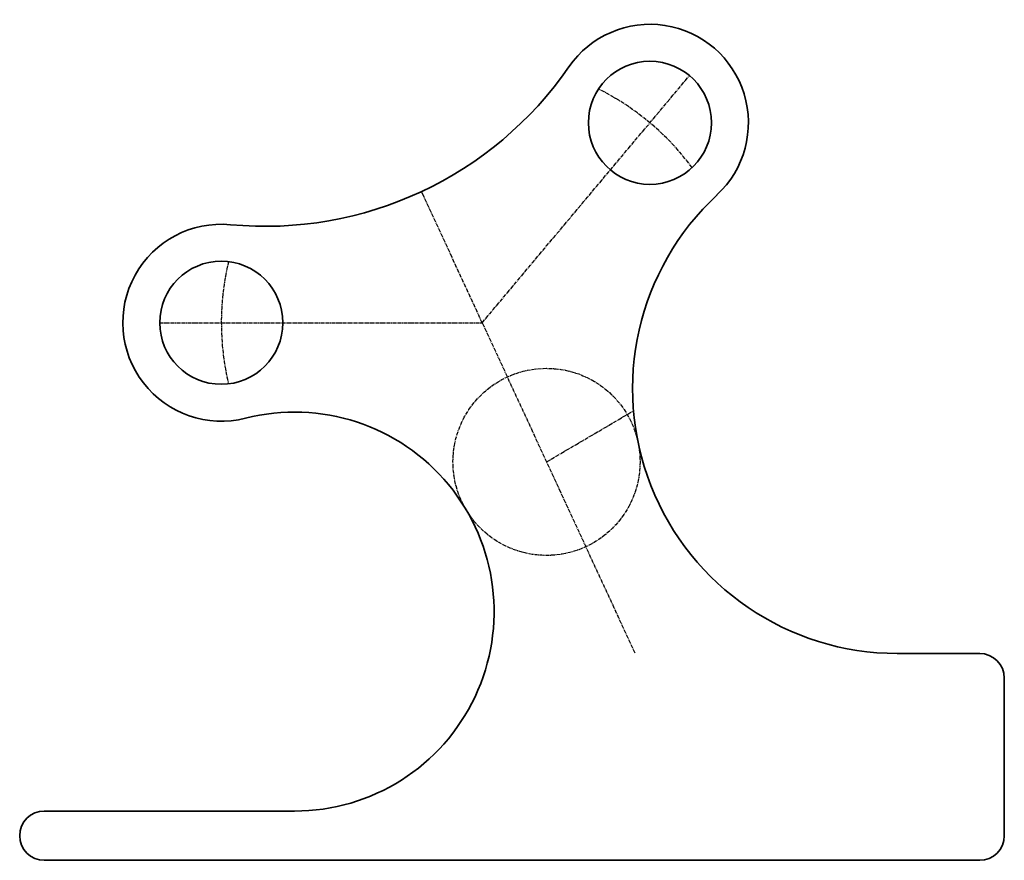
# Model space of a CAD drawing. Header units: inches. Extents: x -47 to 153, y -101 to 69.
import ezdxf

# ---------------------------------------------------------------- set-up
doc = ezdxf.new("R2010")
doc.units = ezdxf.units.IN
doc.header["$MEASUREMENT"] = 0
doc.linetypes.add('CENTER2', pattern=[1.125, 0.75, -0.125, 0.125, -0.125])
doc.layers.add('axe', color=22, linetype='CENTER2')
doc.layers.add('contour', color=255, linetype='Continuous', lineweight=35)
doc.layers.add('cotation', color=70, linetype='Continuous', lineweight=35)

# ---------------------------------------------------------------- blocks, each defined once
blk = doc.blocks.new('a')
at = {"layer": 'axe'}
for p, q in [((0, 0), (42.1, 50.18)), ((0, 0), (-12.32, 26.65)), ((-65.5, 0), (0, 0)), ((0, 0), (31.05, -67.17)), ((13.06, -28.26), (30.72, -17.89))]:
    blk.add_line(p, q, dxfattribs=at)
blk.add_circle((13.06, -28.26), 19, dxfattribs=at)
for start, end in [(36.4544, 63.5437), (166.4553, 193.5447)]:
    blk.add_arc((0, 0), 53, start, end, dxfattribs=at)
at = {"layer": 'contour'}
for p, q in [((84.29, -67.17), (101.05, -67.17)), ((106.05, -72.17), (106.05, -104.17)), ((-88.95, -99.17), (-38.11, -99.17)), ((-88.95, -109.17), (101.05, -109.17))]:
    blk.add_line(p, q, dxfattribs=at)
for centre in [(34.07, 40.6), (-53, 0)]:
    blk.add_circle(centre, 12.5, dxfattribs=at)
for centre, radius, start, end in [((34.07, 40.6), 20, 312.9128, 145.3725), ((-44.1, 94.58), 75, 264.6266, 325.3725), ((84.29, -13.42), 53.75, 132.9128, 270), ((-53, 0), 20, 84.6266, 284.2466), ((-38.11, -58.66), 40.52, 270, 104.2466), ((101.05, -72.17), 5, 0, 90), ((-88.95, -104.17), 5, 90, 270), ((101.05, -104.17), 5, 270, 0)]:
    blk.add_arc(centre, radius, start, end, dxfattribs=at)

msp = doc.modelspace()

# ---------------------------------------------------------------- block references
at = {"layer": 'cotation'}
msp.add_blockref('a', (46.69, 7.71), dxfattribs=at)

doc.saveas('drawing.dxf')
